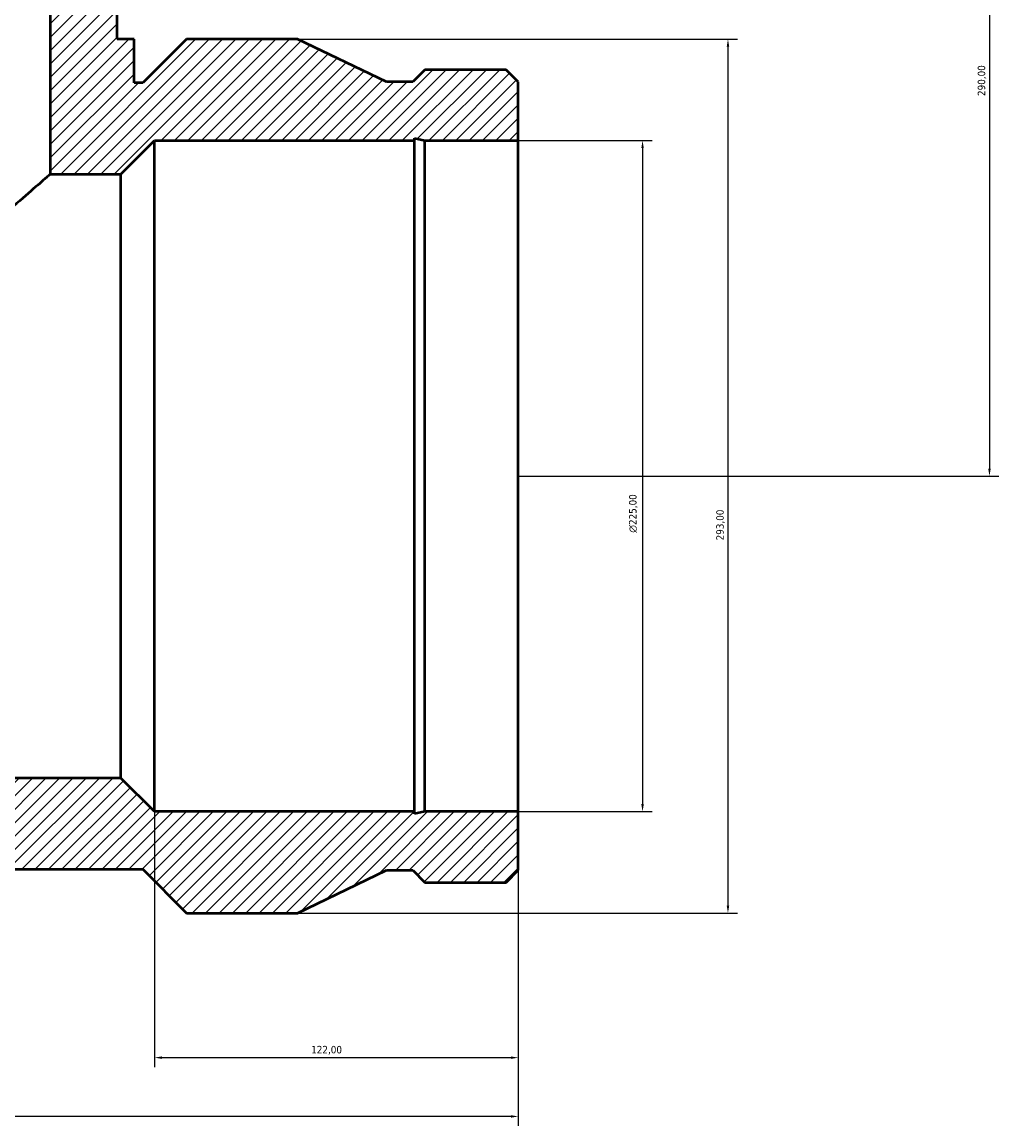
# Model space of a CAD drawing. Header units: millimetres. Extents: x -296 to 1731, y -1152 to 1284.
# Tile 6 of 8: x 654 to 981, y 639 to 1009. Entities that reach past the tile are written whole.
import ezdxf

# ---------------------------------------------------------------- set-up
doc = ezdxf.new("R2010")
doc.units = ezdxf.units.MM
for name, color, linetype, lineweight in [('Dimension (ISO)', 7, 'Continuous', 25), ('Hatch (ISO)', 7, 'Continuous', 18), ('Visible (ISO)', 7, 'Continuous', 50)]:
    doc.layers.add(name, color=color, linetype=linetype, lineweight=lineweight)
doc.styles.add('Note Text (ISO)', font='tahoma.ttf')
doc.dimstyles.new('Default (ISO)', dxfattribs={"dimtxt": 2.5, "dimasz": 2.5, "dimexe": 3.175, "dimexo": 0, "dimgap": 0.762, "dimtad": 1, "dimrnd": 1e-08, "dimzin": 0, "dimtxsty": 'Note Text (ISO)', "dimcen": 0.09, "dimdle": 10, "dimclrd": 256, "dimclre": 256, "dimclrt": 232, "dimazin": 0, "dimtfac": 1.40208, "dimtmove": 0, "dimatfit": 3, "dimfxl": 1, "dimtolj": 1, "dimtzin": 0, "dimlwd": -1, "dimlwe": -1, "dimarcsym": 0})

# ---------------------------------------------------------------- blocks, each defined once
blk = doc.blocks.new('*D7')
at = {"layer": 'Defpoints', "color": 0, "transparency": 16777216}
for p in [(820.03, 969.68), (820.03, 744.68), (861.69, 744.68)]:
    blk.add_point(p, dxfattribs=at)
at = {"layer": 'Dimension (ISO)', "transparency": 16777216}
for p, q in [((820.03, 969.68), (864.87, 969.68)), ((861.69, 967.18), (861.69, 747.18)), ((820.03, 744.68), (864.87, 744.68))]:
    blk.add_line(p, q, dxfattribs=at)
for points in [[(861.28, 967.18), (862.11, 967.18), (861.69, 969.68)], [(861.28, 747.18), (862.11, 747.18), (861.69, 744.68)]]:
    blk.add_solid(points, dxfattribs=at)
at = {"layer": 'Dimension (ISO)', "color": 232, "true_color": 0xca0064, "transparency": 16777216, "insert": (857.17, 838.19), "char_height": 2.5, "attachment_point": 1, "rotation": 90, "style": 'Note Text (ISO)'}
blk.add_mtext('\\A1;\\fAIGDT|b0|i0;\\H2.5000;\\ln\\fTahoma|b0|i0;\\H2.5000;225,00', dxfattribs=at)
blk = doc.blocks.new('*D8')
at = {"layer": 'Defpoints', "color": 0, "transparency": 16777216}
for p in [(745.93, 1003.68), (745.93, 710.68), (890.34, 710.68)]:
    blk.add_point(p, dxfattribs=at)
at = {"layer": 'Dimension (ISO)', "transparency": 16777216}
for p, q in [((745.93, 1003.68), (893.52, 1003.68)), ((890.34, 1001.18), (890.34, 713.18)), ((745.93, 710.68), (893.52, 710.68))]:
    blk.add_line(p, q, dxfattribs=at)
for points in [[(889.92, 1001.18), (890.76, 1001.18), (890.34, 1003.68)], [(889.92, 713.18), (890.76, 713.18), (890.34, 710.68)]]:
    blk.add_solid(points, dxfattribs=at)
at = {"layer": 'Dimension (ISO)', "color": 232, "true_color": 0xca0064, "transparency": 16777216, "insert": (886.41, 835.63), "char_height": 2.5, "attachment_point": 1, "rotation": 90, "style": 'Note Text (ISO)'}
blk.add_mtext('\\A1;293,00', dxfattribs=at)
blk = doc.blocks.new('*D9')
at = {"layer": 'Defpoints', "color": 0, "transparency": 16777216}
for p in [(663.03, 1147.18), (820.03, 857.18), (978.03, 857.18)]:
    blk.add_point(p, dxfattribs=at)
at = {"layer": 'Dimension (ISO)', "transparency": 16777216}
for p, q in [((663.03, 1147.18), (981.21, 1147.18)), ((978.03, 1144.68), (978.03, 859.68)), ((820.03, 857.18), (981.21, 857.18))]:
    blk.add_line(p, q, dxfattribs=at)
for points in [[(977.61, 1144.68), (978.45, 1144.68), (978.03, 1147.18)], [(977.61, 859.68), (978.45, 859.68), (978.03, 857.18)]]:
    blk.add_solid(points, dxfattribs=at)
at = {"layer": 'Dimension (ISO)', "color": 232, "true_color": 0xca0064, "transparency": 16777216, "insert": (974.1, 984.63), "char_height": 2.5, "attachment_point": 1, "rotation": 90, "style": 'Note Text (ISO)'}
blk.add_mtext('\\A1;290,00', dxfattribs=at)
blk = doc.blocks.new('*D10')
at = {"layer": 'Defpoints', "color": 0, "transparency": 16777216}
for p in [(326.03, 744.68), (820.03, 744.68), (326.03, 642.47)]:
    blk.add_point(p, dxfattribs=at)
at = {"layer": 'Dimension (ISO)', "transparency": 16777216}
for p, q in [((326.03, 744.68), (326.03, 639.29)), ((820.03, 744.68), (820.03, 639.29)), ((817.53, 642.47), (328.53, 642.47))]:
    blk.add_line(p, q, dxfattribs=at)
for points in [[(328.53, 642.89), (328.53, 642.05), (326.03, 642.47)], [(817.53, 642.89), (817.53, 642.05), (820.03, 642.47)]]:
    blk.add_solid(points, dxfattribs=at)
at = {"layer": 'Dimension (ISO)', "color": 232, "true_color": 0xca0064, "transparency": 16777216, "insert": (545.92, 646.4), "char_height": 2.5, "attachment_point": 1, "style": 'Note Text (ISO)'}
blk.add_mtext('\\A1;494,00', dxfattribs=at)
blk = doc.blocks.new('*D11')
at = {"layer": 'Defpoints', "color": 0, "transparency": 16777216}
for p in [(698.03, 744.68), (820.03, 744.68), (698.03, 662.18)]:
    blk.add_point(p, dxfattribs=at)
at = {"layer": 'Dimension (ISO)', "transparency": 16777216}
for p, q in [((698.03, 744.68), (698.03, 659.01)), ((820.03, 744.68), (820.03, 659.01)), ((817.53, 662.18), (700.53, 662.18))]:
    blk.add_line(p, q, dxfattribs=at)
for points in [[(700.53, 662.6), (700.53, 661.77), (698.03, 662.18)], [(817.53, 662.6), (817.53, 661.77), (820.03, 662.18)]]:
    blk.add_solid(points, dxfattribs=at)
at = {"layer": 'Dimension (ISO)', "color": 232, "true_color": 0xca0064, "transparency": 16777216, "insert": (750.58, 666.12), "char_height": 2.5, "attachment_point": 1, "style": 'Note Text (ISO)'}
blk.add_mtext('\\A1;122,00', dxfattribs=at)

msp = doc.modelspace()

# ---------------------------------------------------------------- hatches: boundary and pattern name
at = {"layer": 'Hatch (ISO)'}
h = msp.add_hatch(dxfattribs=at)
h.set_pattern_fill('ANSI31', color=256, scale=25.4, style=0)
h.set_pattern_definition([(45, (0, 0), (-2.245064, 2.245064), [])])
h.paths.add_polyline_path([(663.031, 1147.184), (663.031, 958.434), (686.781, 958.434), (698.031, 969.684), (785.213, 969.684), (785.213, 970.434), (788.739, 969.684), (820.031, 969.684), (820.031, 989.342), (815.944, 993.429), (788.739, 993.429), (784.651, 989.342), (775.806, 989.342), (745.931, 1003.684), (708.711, 1003.684), (694.061, 989.034), (691.156, 989.034), (691.156, 1003.684), (685.531, 1003.684), (685.531, 1147.184)])
h.paths.add_polyline_path([(326.031, 989.342), (326.031, 969.684), (357.324, 969.684), (360.85, 970.434), (360.85, 969.684), (448.031, 969.684), (459.281, 958.434), (483.031, 958.434), (483.031, 1147.184), (460.531, 1147.184), (460.531, 1003.684), (454.906, 1003.684), (454.906, 989.034), (452.001, 989.034), (437.351, 1003.684), (400.131, 1003.684), (370.256, 989.342), (361.411, 989.342), (357.324, 993.429), (330.119, 993.429)])
h.paths.add_polyline_path([(326.031, 744.684), (326.031, 725.026), (330.119, 720.939), (357.324, 720.939), (361.411, 725.026), (370.256, 725.026), (400.131, 710.684), (437.351, 710.684), (452.001, 725.334), (694.061, 725.334), (708.711, 710.684), (745.931, 710.684), (775.806, 725.026), (784.651, 725.026), (788.739, 720.939), (815.944, 720.939), (820.031, 725.026), (820.031, 744.684), (788.739, 744.684), (785.213, 743.935), (785.213, 744.684), (698.031, 744.684), (686.781, 755.934), (459.281, 755.934), (448.031, 744.684), (360.85, 744.684), (360.85, 743.935), (357.324, 744.684)])

# ---------------------------------------------------------------- linework, layer by layer
at = {"layer": 'Visible (ISO)'}
for p, q in [((663.031, 1147.184), (663.031, 958.434)), ((685.531, 1003.684), (685.531, 1147.184)), ((691.156, 1003.684), (685.531, 1003.684)), ((691.156, 989.034), (691.156, 1003.684)), ((708.711, 1003.684), (694.061, 989.034)), ((745.931, 1003.684), (708.711, 1003.684)), ((775.806, 989.342), (745.931, 1003.684)), ((788.739, 993.429), (784.651, 989.342)), ((815.944, 993.429), (788.739, 993.429)), ((820.031, 989.342), (815.944, 993.429)), ((694.061, 989.034), (691.156, 989.034)), ((784.651, 989.342), (775.806, 989.342)), ((820.031, 969.684), (820.031, 989.342)), ((785.213, 969.684), (785.213, 970.434)), ((785.213, 970.434), (788.739, 969.684)), ((686.781, 958.434), (698.031, 969.684)), ((698.031, 969.684), (785.213, 969.684)), ((698.031, 744.684), (698.031, 969.684)), ((785.213, 744.684), (785.213, 969.684)), ((788.739, 969.684), (820.031, 969.684)), ((788.739, 744.684), (788.739, 969.684)), ((820.031, 744.684), (820.031, 969.684)), ((663.031, 958.434), (686.781, 958.434)), ((686.781, 755.934), (686.781, 958.434)), ((686.781, 755.934), (459.281, 755.934)), ((698.031, 744.684), (686.781, 755.934)), ((785.213, 744.684), (698.031, 744.684)), ((788.739, 744.684), (785.213, 743.935)), ((785.213, 743.935), (785.213, 744.684)), ((820.031, 744.684), (788.739, 744.684)), ((820.031, 725.026), (820.031, 744.684)), ((452.001, 725.334), (694.061, 725.334)), ((694.061, 725.334), (708.711, 710.684)), ((745.931, 710.684), (775.806, 725.026)), ((775.806, 725.026), (784.651, 725.026)), ((784.651, 725.026), (788.739, 720.939)), ((815.944, 720.939), (820.031, 725.026)), ((788.739, 720.939), (815.944, 720.939)), ((708.711, 710.684), (745.931, 710.684))]:
    msp.add_line(p, q, dxfattribs=at)
msp.add_open_spline([(663.031, 958.434), (663.031, 958.434), (662.411, 957.881), (659.934, 955.689), (658.078, 954.051), (653.34, 949.919), (650.453, 947.421), (643.977, 941.93), (640.388, 938.938), (632.695, 932.721), (628.271, 929.244), (618.744, 922.229), (613.644, 918.689), (602.939, 912.21), (597.345, 909.272), (585.633, 904.941), (579.508, 903.569), (573.031, 903.569)], degree=3, knots=[45.1136639, 45.1136639, 45.1136639, 45.1136639, 46.930132, 46.930132, 48.7466002, 48.7466002, 50.5630683, 50.5630683, 52.3795364, 52.3795364, 54.3225403, 54.3225403, 56.2655442, 56.2655442, 58.208548, 58.208548, 60.1515519, 60.1515519, 60.1515519, 60.1515519], dxfattribs=at)

# ---------------------------------------------------------------- dimensions: what is measured, and where the dimension line sits
at = {"layer": 'Dimension (ISO)'}
for base, p1, p2, angle, picture, middle in [((978.031, 857.184), (663.031, 1147.184), (820.031, 857.184), 90, '*D9', (978.031, 989.684)), ((890.34, 710.684), (745.931, 1003.684), (745.931, 710.684), 90, '*D8', (890.34, 840.684)), ((326.031, 642.47), (820.031, 744.684), (326.031, 744.684), 180, '*D10', (551.031, 642.47)), ((698.031, 662.184), (820.031, 744.684), (698.031, 744.684), 180, '*D11', (755.531, 662.184))]:
    dim = msp.add_linear_dim(base=base, p1=p1, p2=p2, angle=angle, dimstyle='Default (ISO)', override={"dimdec": 2, "dimtp": 0, "dimtm": 0, "dimtdec": 2, "dimtofl": 0, "dimatfit": 1}, dxfattribs=at)
    dim.commit()
    dim.dimension.update_dxf_attribs({"geometry": picture, "text_midpoint": middle, "dimtype": 160})
dim = msp.add_linear_dim(base=(861.692, 744.684), p1=(820.031, 969.684), p2=(820.031, 744.684), angle=90, text='\\fAIGDT|b0|i0;\\H2.5000;\\ln\\fTahoma|b0|i0;\\H2.5000;<>', dimstyle='Default (ISO)', override={"dimdec": 2, "dimtp": 0, "dimtm": 0, "dimtdec": 2, "dimtofl": 0, "dimatfit": 1}, dxfattribs=at)
dim.commit()
dim.dimension.update_dxf_attribs({"geometry": '*D7', "text_midpoint": (861.692, 844.684), "dimtype": 160})

doc.saveas('drawing.dxf')
